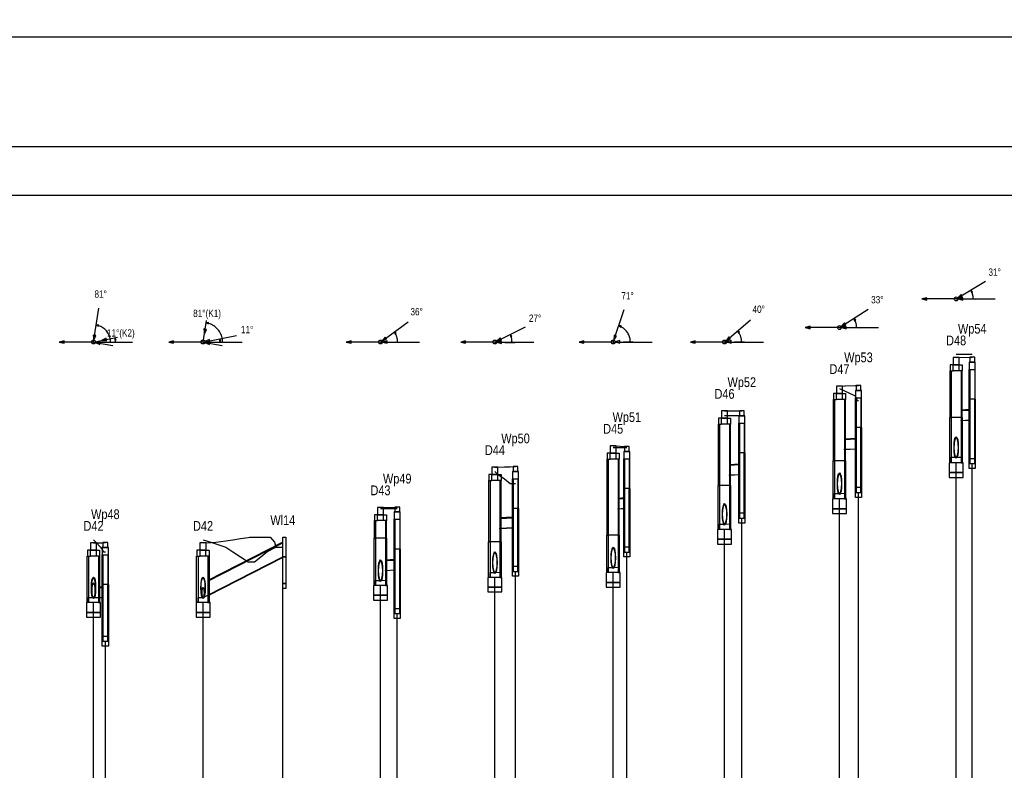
# Model space of a CAD drawing. Header units: metres. Extents: x 0 to 2625, y -705 to 306.
# Tile 12 of 34: x 869 to 1070, y -536 to -382. Entities that reach past the tile are written whole.
import ezdxf
from ezdxf.enums import TextEntityAlignment as Align

# ---------------------------------------------------------------- set-up
doc = ezdxf.new("R2010")
doc.units = ezdxf.units.M
doc.header["$LTSCALE"] = 0.2
doc.layers.get('0').update_dxf_attribs({"color": 250, "linetype": 'CONTINUOUS'})
doc.layers.get('Defpoints').update_dxf_attribs({"linetype": 'CONTINUOUS'})
for name, color, linetype in [('Budynki', 7, 'CONTINUOUS'), ('Liczby', 7, 'CONTINUOUS'), ('Linie_tabeli', 7, 'CONTINUOUS'), ('Odcinki', 7, 'CONTINUOUS'), ('Opis_wl', 7, 'CONTINUOUS'), ('Osie', 7, 'CONTINUOUS'), ('Teren_istn', 3, 'CONTINUOUS'), ('Teren_proj', 2, 'CONTINUOUS'), ('warstwa_nr_0', 8, 'CONTINUOUS'), ('Wezly', 7, 'CONTINUOUS'), ('Wymiary', 7, 'CONTINUOUS')]:
    doc.layers.add(name, color=color, linetype=linetype)
doc.styles.get("Standard").update_dxf_attribs({"font": 'arial.ttf'})
doc.dimstyles.new('ISO-25', dxfattribs={"dimtxt": 2.5, "dimasz": 2.5, "dimexe": 1.25, "dimexo": 0.625, "dimtad": 1, "dimdec": 4, "dimdsep": 46, "dimtxsty": 'Standard', "dimcen": 2.5, "dimadec": 0, "dimazin": 0, "dimtfac": 1, "dimtdec": 4, "dimtmove": 0, "dimatfit": 3, "dimfxl": 1, "dimtolj": 1, "dimtzin": 0, "dimarcsym": 0})

# ---------------------------------------------------------------- blocks, each defined once
blk = doc.blocks.new('*D5')
at = {"color": 0, "lineweight": -2, "transparency": 16777216}
for p, q in [((0, -407.47), (0, -384.31)), ((1468.68, -407.47), (1468.68, -384.31)), ((2.5, -385.56), (1466.18, -385.56))]:
    blk.add_line(p, q, dxfattribs=at)
at = {"color": 0, "transparency": 16777216}
for points in [[(2.5, -385.15), (2.5, -385.98), (0, -385.56)], [(1466.18, -385.15), (1466.18, -385.98), (1468.68, -385.56)]]:
    blk.add_solid(points, dxfattribs=at)
at = {"layer": 'Defpoints', "color": 0, "transparency": 16777216}
for p in [(1468.68, -385.56), (0, -408.09), (1468.68, -408.09)]:
    blk.add_point(p, dxfattribs=at)
at = {"color": 0, "transparency": 16777216, "insert": (734.34, -383.66), "char_height": 2.5, "attachment_point": 5}
blk.add_mtext('\\A1;1468.6752', dxfattribs=at)

msp = doc.modelspace()

# ---------------------------------------------------------------- linework, layer by layer
at = {"layer": 'Budynki'}
for points in [[(923.1391, -488.09378), (923.1391, -492.09378), (922.5391, -492.09378), (922.5391, -488.09378)], [(923.1391, -492.09378), (923.1391, -497.59378), (922.5391, -497.59378), (922.5391, -493.59378), (922.5391, -493.59378), (922.5391, -492.09378)], [(923.1391, -497.59378), (923.1391, -498.59378), (922.5391, -498.59378), (922.5391, -497.59378)]]:
    msp.add_lwpolyline(points, close=True, dxfattribs=at)
at = {"layer": 'Linie_tabeli'}
msp.add_lwpolyline([(30, -695.09378), (1458.6752, -695.09378), (1458.6752, -418.09378), (30, -418.09378)], close=True, dxfattribs=at)
for points in [[(1060.3951, -595.09378), (1060.3951, -472.83488)], [(1063.6895, -595.09378), (1063.6895, -473.01058)], [(1040.3951, -595.09378), (1040.3951, -478.91878)], [(1036.5086, -595.09378), (1036.5086, -480.23818)], [(1016.5086, -595.09378), (1016.5086, -484.18398)], [(1012.9738, -595.09378), (1012.9738, -486.50868)], [(992.9738, -595.09378), (992.9738, -491.10748)], [(970.1816, -595.09378), (970.1816, -495.07158)], [(990.1816, -595.09378), (990.1816, -495.32458)], [(922.5391, -595.09378), (922.5391, -497.59378)], [(965.9618, -595.09378), (965.9618, -496.30008)], [(942.5391, -595.09378), (942.5391, -497.98308)], [(883.7814, -595.09378), (883.7814, -501.47088)], [(906.2052, -595.09378), (906.2052, -501.47088)], [(945.9618, -595.09378), (945.9618, -503.73288)], [(886.2052, -595.09378), (886.2052, -509.39778)]]:
    msp.add_lwpolyline(points, dxfattribs=at)
at = {"layer": 'Odcinki'}
for points in [[(1061.3951, -462.14938), (1063.1895, -462.04088), (1063.1895, -461.94088), (1061.3951, -462.04938)], [(1061.3951, -464.14938), (1063.1895, -464.04088), (1063.1895, -464.14088), (1061.3951, -464.24938)], [(1037.5086, -468.06318), (1039.8951, -467.94378), (1039.8951, -467.84378), (1037.5086, -467.96318)], [(1037.5086, -470.06318), (1039.8951, -469.94378), (1039.8951, -470.04378), (1037.5086, -470.16318)], [(1013.9738, -473.32718), (1016.0086, -473.21218), (1016.0086, -473.11218), (1013.9738, -473.22718)], [(1013.9738, -475.32718), (1016.0086, -475.21218), (1016.0086, -475.31218), (1013.9738, -475.42718)], [(991.1816, -480.23558), (992.4738, -480.14318), (992.4738, -480.04318), (991.1816, -480.13558)], [(991.1816, -482.23558), (992.4738, -482.14318), (992.4738, -482.24318), (991.1816, -482.33558)], [(966.9618, -484.23258), (969.6816, -484.09658), (969.6816, -483.99658), (966.9618, -484.13258)], [(966.9618, -486.23258), (969.6816, -486.09658), (969.6816, -486.19658), (966.9618, -486.33258)], [(907.2052, -497.08258), (922.5391, -489.23018), (922.5391, -489.08698), (907.2052, -496.93938)], [(907.2052, -499.94628), (922.5391, -492.09378), (922.5391, -492.23698), (907.2052, -500.08938)], [(943.5391, -492.87458), (945.4618, -492.76208), (945.4618, -492.66208), (943.5391, -492.77458)], [(943.5391, -494.87458), (945.4618, -494.76208), (945.4618, -494.86208), (943.5391, -494.97458)], [(884.7814, -498.43338), (885.7052, -498.41028), (885.7052, -498.31028), (884.7814, -498.33338)], [(884.7814, -500.43338), (885.7052, -500.41028), (885.7052, -500.51028), (884.7814, -500.53338)]]:
    msp.add_lwpolyline(points, close=True, dxfattribs=at)
at = {"layer": 'Opis_wl'}
for centre, major_axis in [((1060.3951, -469.70988), (0, -2.2)), ((1060.3951, -469.70988), (0, -2)), ((1036.5086, -477.11318), (0, -2.2)), ((1036.5086, -477.11318), (0, -2)), ((1012.9738, -483.38368), (0, -2.2)), ((1012.9738, -483.38368), (0, -2)), ((965.9618, -493.28258), (0, -2.2)), ((965.9618, -493.28258), (0, -2)), ((990.1816, -492.30708), (0, -2.2)), ((990.1816, -492.30708), (0, -2)), ((942.5391, -494.93308), (0, -2.2)), ((942.5391, -494.93308), (0, -2)), ((883.7814, -498.45838), (0, -2.2)), ((883.7814, -498.45838), (0, -2)), ((883.7814, -499.02648), (0, -1.575)), ((883.7814, -499.02648), (0, -1.432)), ((906.2052, -498.45838), (0, -2.2)), ((906.2052, -498.45838), (0, -2)), ((906.2052, -499.45838), (0, -1.1)), ((906.2052, -499.45838), (0, -1))]:
    msp.add_ellipse(centre, major_axis=major_axis, ratio=0.2, dxfattribs=at)
at = {"layer": 'Osie'}
for p, q in [((1060.3951, -439.26678), (1068.3951, -439.26678)), ((1036.5086, -445.13338), (1044.5086, -445.13338)), ((883.7814, -448.09378), (891.7814, -448.09378)), ((906.2052, -448.09378), (914.2052, -448.09378)), ((942.5391, -448.09378), (950.5391, -448.09378)), ((965.9618, -448.09378), (973.9618, -448.09378)), ((990.1816, -448.09378), (998.1816, -448.09378)), ((1012.9738, -448.09378), (1020.9738, -448.09378))]:
    msp.add_line(p, q, dxfattribs=at)
at = {"layer": 'Teren_istn'}
for points in [[(1060.3951, -450.59808), (1063.6895, -450.59808)], [(1036.5086, -457.57928), (1037.5233, -458.09378), (1039.697, -459.09378), (1040.132, -460.09378), (1040.3951, -460.09378)], [(1012.9738, -463.14638), (1016.5086, -463.14638)], [(990.1816, -469.68118), (992.9738, -469.68118)], [(965.9618, -474.60058), (966.4305, -475.09378), (967.9358, -476.09378), (969.0954, -477.09378), (970.1816, -477.09378)], [(942.5391, -482.19938), (945.9618, -482.19938)], [(883.7814, -488.63198), (884.2684, -489.09378), (885.2104, -490.09378), (885.8041, -491.09378), (886.2052, -491.09378)], [(906.2052, -488.63198), (907.8096, -489.09378), (910.897, -490.09378), (912.3127, -491.09378), (913.866, -492.09378), (915.4744, -493.09378), (916.7355, -493.09378), (918.0497, -492.09378), (919.2596, -491.09378), (921.1088, -490.09378), (922.5391, -490.09378)]]:
    msp.add_lwpolyline(points, dxfattribs=at)
at = {"layer": 'Teren_proj'}
for points in [[(1060.3951, -451.26678), (1063.6895, -451.19378)], [(1036.5086, -457.13338), (1037.5233, -457.09918), (1037.6823, -457.09378), (1039.697, -457.01948), (1040.132, -457.00348), (1040.3951, -456.99378)], [(1012.9738, -462.21548), (1016.5086, -462.19378)], [(990.1816, -469.37148), (992.9738, -469.49378)], [(965.9618, -473.73408), (966.4305, -473.71848), (967.9358, -473.66848), (969.0954, -473.62988), (970.1816, -473.59378)], [(942.5391, -481.97358), (945.9618, -481.89378)], [(883.7814, -489.26308), (884.2684, -489.24918), (885.2104, -489.22228), (885.8041, -489.20528), (886.2052, -489.19378)], [(906.2052, -489.26308), (907.8096, -489.16028), (908.8469, -489.09378), (910.897, -488.79488), (912.3127, -488.58848), (913.866, -488.36198), (915.4744, -488.12748), (915.7054, -488.09378), (916.7355, -488.09378), (918.0497, -488.09378), (919.2596, -488.09378), (919.9385, -488.09378), (920.831, -489.09378), (921.1088, -490.09378)]]:
    msp.add_lwpolyline(points, dxfattribs=at)
at = {"layer": 'warstwa_nr_0'}
msp.add_lwpolyline([(0, -705.09378), (1468.6752, -705.09378), (1468.6752, -408.09378), (0, -408.09378)], close=True, dxfattribs=at)
at = {"layer": 'Wezly'}
for p, q in [((1060.9951, -452.76678), (1059.7951, -452.76678)), ((1060.9951, -453.96678), (1059.7951, -453.96678)), ((1037.1086, -458.63338), (1035.9086, -458.63338)), ((1037.1086, -459.83338), (1035.9086, -459.83338)), ((1064.1895, -459.79378), (1063.1895, -459.79378)), ((1061.5151, -463.56678), (1059.2751, -463.56678)), ((1013.5738, -463.71548), (1012.3738, -463.71548)), ((1013.5738, -464.91548), (1012.3738, -464.91548)), ((1040.8951, -465.59378), (1039.8951, -465.59378)), ((990.7816, -470.87148), (989.5816, -470.87148)), ((1017.0086, -470.79378), (1016.0086, -470.79378)), ((990.7816, -472.07148), (989.5816, -472.07148)), ((1037.6286, -472.43338), (1035.3886, -472.43338)), ((966.5618, -475.23408), (965.3618, -475.23408)), ((966.5618, -476.43408), (965.3618, -476.43408)), ((1014.0938, -477.51548), (1011.8538, -477.51548)), ((993.4738, -478.09378), (992.4738, -478.09378)), ((943.1391, -483.47358), (941.9391, -483.47358)), ((970.6816, -482.19378), (969.6816, -482.19378)), ((943.1391, -484.67358), (941.9391, -484.67358)), ((991.3016, -487.67148), (989.0616, -487.67148)), ((943.6591, -488.27358), (941.4191, -488.27358)), ((967.0818, -489.03408), (964.8418, -489.03408)), ((884.3814, -490.76308), (883.1814, -490.76308)), ((906.8052, -490.76308), (905.6052, -490.76308)), ((946.4618, -490.49378), (945.4618, -490.49378)), ((884.3814, -491.96308), (883.1814, -491.96308)), ((906.8052, -491.96308), (905.6052, -491.96308)), ((886.7052, -497.79378), (885.7052, -497.79378))]:
    msp.add_line(p, q, dxfattribs=at)
for points in [[(1059.7711, -452.76678), (1061.0191, -452.76678), (1061.0191, -451.26678), (1059.7711, -451.26678)], [(1063.1895, -452.19378), (1064.1895, -452.19378), (1064.1895, -451.19378), (1063.1895, -451.19378)], [(1059.7951, -452.76678), (1059.1451, -452.76678), (1059.1451, -453.96678), (1059.7951, -453.96678)], [(1060.9951, -452.76678), (1061.6451, -452.76678), (1061.6451, -453.96678), (1060.9951, -453.96678)], [(1063.0645, -453.69378), (1064.3145, -453.69378), (1064.3145, -452.19378), (1063.0645, -452.19378)], [(1059.3951, -463.56678), (1059.1451, -463.56678), (1059.1451, -453.96678), (1059.3951, -453.96678)], [(1061.3951, -463.56678), (1061.6451, -463.56678), (1061.6451, -453.96678), (1061.3951, -453.96678)], [(1063.1895, -459.79378), (1063.0645, -459.79378), (1063.0645, -453.69378), (1063.1895, -453.69378)], [(1064.1895, -459.79378), (1064.3145, -459.79378), (1064.3145, -453.69378), (1064.1895, -453.69378)], [(1035.8846, -458.63338), (1037.1326, -458.63338), (1037.1326, -457.13338), (1035.8846, -457.13338)], [(1039.8951, -457.99378), (1040.8951, -457.99378), (1040.8951, -456.99378), (1039.8951, -456.99378)], [(1035.9086, -458.63338), (1035.2586, -458.63338), (1035.2586, -459.83338), (1035.9086, -459.83338)], [(1037.1086, -458.63338), (1037.7586, -458.63338), (1037.7586, -459.83338), (1037.1086, -459.83338)], [(1039.7701, -459.49378), (1041.0201, -459.49378), (1041.0201, -457.99378), (1039.7701, -457.99378)], [(1039.8951, -465.59378), (1039.7701, -465.59378), (1039.7701, -459.49378), (1039.8951, -459.49378)], [(1040.8951, -465.59378), (1041.0201, -465.59378), (1041.0201, -459.49378), (1040.8951, -459.49378)], [(1035.5086, -472.43338), (1035.2586, -472.43338), (1035.2586, -459.83338), (1035.5086, -459.83338)], [(1037.5086, -472.43338), (1037.7586, -472.43338), (1037.7586, -459.83338), (1037.5086, -459.83338)], [(1063.6895, -473.01058), (1064.1895, -473.01058), (1064.1895, -459.79378), (1064.2312, -459.79378), (1064.3145, -459.79378), (1064.3145, -474.01058), (1063.6895, -474.01058), (1063.6895, -474.01058), (1063.0645, -474.01058), (1063.0645, -459.79378), (1063.1478, -459.79378), (1063.1895, -459.79378), (1063.1895, -473.01058)], [(1012.3498, -463.71548), (1013.5978, -463.71548), (1013.5978, -462.21548), (1012.3498, -462.21548)], [(1015.8836, -464.69378), (1017.1336, -464.69378), (1017.1336, -463.19378), (1015.8836, -463.19378)], [(1016.0086, -463.19378), (1017.0086, -463.19378), (1017.0086, -462.19378), (1016.0086, -462.19378)], [(1059.3951, -472.83488), (1059.0751, -472.83488), (1059.0751, -463.56678), (1059.3951, -463.56678)], [(1061.3951, -472.83488), (1061.7151, -472.83488), (1061.7151, -463.56678), (1061.3951, -463.56678)], [(1012.3738, -463.71548), (1011.7238, -463.71548), (1011.7238, -464.91548), (1012.3738, -464.91548)], [(1011.9738, -477.51548), (1011.7238, -477.51548), (1011.7238, -464.91548), (1011.9738, -464.91548)], [(1013.5738, -463.71548), (1014.2238, -463.71548), (1014.2238, -464.91548), (1013.5738, -464.91548)], [(1013.9738, -477.51548), (1014.2238, -477.51548), (1014.2238, -464.91548), (1013.9738, -464.91548)], [(1016.0086, -470.79378), (1015.8836, -470.79378), (1015.8836, -464.69378), (1016.0086, -464.69378)], [(1017.0086, -470.79378), (1017.1336, -470.79378), (1017.1336, -464.69378), (1017.0086, -464.69378)], [(1040.3951, -478.91878), (1040.8951, -478.91878), (1040.8951, -465.59378), (1040.9368, -465.59378), (1041.0201, -465.59378), (1041.0201, -479.91878), (1040.3951, -479.91878), (1040.3951, -479.91878), (1039.7701, -479.91878), (1039.7701, -465.59378), (1039.8535, -465.59378), (1039.8951, -465.59378), (1039.8951, -478.91878)], [(989.5576, -470.87148), (990.8056, -470.87148), (990.8056, -469.37148), (989.5576, -469.37148)], [(992.4738, -470.49378), (993.4738, -470.49378), (993.4738, -469.49378), (992.4738, -469.49378)], [(989.5816, -470.87148), (988.9316, -470.87148), (988.9316, -472.07148), (989.5816, -472.07148)], [(990.7816, -470.87148), (991.4316, -470.87148), (991.4316, -472.07148), (990.7816, -472.07148)], [(992.3488, -471.99378), (993.5988, -471.99378), (993.5988, -470.49378), (992.3488, -470.49378)], [(1016.5086, -484.18398), (1017.0086, -484.18398), (1017.0086, -470.79378), (1017.0502, -470.79378), (1017.1336, -470.79378), (1017.1336, -485.18398), (1016.5086, -485.18398), (1016.5086, -485.18398), (1015.8836, -485.18398), (1015.8836, -470.79378), (1015.9669, -470.79378), (1016.0086, -470.79378), (1016.0086, -484.18398)], [(1060.3951, -472.83488), (1059.3951, -472.83488), (1059.3951, -471.70988), (1060.3951, -471.70988), (1061.3951, -471.64938), (1061.3951, -472.83488)], [(969.6816, -474.59378), (970.6816, -474.59378), (970.6816, -473.59378), (969.6816, -473.59378)], [(989.1816, -487.67148), (988.9316, -487.67148), (988.9316, -472.07148), (989.1816, -472.07148)], [(991.1816, -487.67148), (991.4316, -487.67148), (991.4316, -472.07148), (991.1816, -472.07148)], [(992.4738, -478.09378), (992.3488, -478.09378), (992.3488, -471.99378), (992.4738, -471.99378)], [(993.4738, -478.09378), (993.5988, -478.09378), (993.5988, -471.99378), (993.4738, -471.99378)], [(1035.5086, -480.23818), (1035.1886, -480.23818), (1035.1886, -472.43338), (1035.5086, -472.43338)], [(1037.5086, -480.23818), (1037.8286, -480.23818), (1037.8286, -472.43338), (1037.5086, -472.43338)], [(1058.9551, -474.83488), (1061.8351, -474.83488), (1061.8351, -472.83488), (1058.9551, -472.83488)], [(1063.1895, -473.01058), (1064.1895, -473.01058), (1064.1895, -472.01058), (1063.1895, -472.01058)], [(965.3618, -475.23408), (964.7118, -475.23408), (964.7118, -476.43408), (965.3618, -476.43408)], [(965.3378, -475.23408), (966.5858, -475.23408), (966.5858, -473.73408), (965.3378, -473.73408)], [(966.5618, -475.23408), (967.2118, -475.23408), (967.2118, -476.43408), (966.5618, -476.43408)], [(969.5566, -476.09378), (970.8066, -476.09378), (970.8066, -474.59378), (969.5566, -474.59378)], [(1058.9551, -475.83488), (1061.8351, -475.83488), (1061.8351, -474.83488), (1058.9551, -474.83488)], [(964.9618, -489.03408), (964.7118, -489.03408), (964.7118, -476.43408), (964.9618, -476.43408)], [(966.9618, -489.03408), (967.2118, -489.03408), (967.2118, -476.43408), (966.9618, -476.43408)], [(969.6816, -482.19378), (969.5566, -482.19378), (969.5566, -476.09378), (969.6816, -476.09378)], [(970.6816, -482.19378), (970.8066, -482.19378), (970.8066, -476.09378), (970.6816, -476.09378)], [(1011.9738, -486.50868), (1011.6538, -486.50868), (1011.6538, -477.51548), (1011.9738, -477.51548)], [(1013.9738, -486.50868), (1014.2938, -486.50868), (1014.2938, -477.51548), (1013.9738, -477.51548)], [(992.9738, -491.10748), (993.4738, -491.10748), (993.4738, -478.09378), (993.5154, -478.09378), (993.5988, -478.09378), (993.5988, -492.10748), (992.9738, -492.10748), (992.9738, -492.10748), (992.3488, -492.10748), (992.3488, -478.09378), (992.4321, -478.09378), (992.4738, -478.09378), (992.4738, -491.10748)], [(1036.5086, -480.23818), (1035.5086, -480.23818), (1035.5086, -479.11318), (1036.5086, -479.11318), (1037.5086, -479.06318), (1037.5086, -480.23818)], [(1039.8951, -478.91878), (1040.8951, -478.91878), (1040.8951, -477.91878), (1039.8951, -477.91878)], [(1035.0686, -482.23818), (1037.9486, -482.23818), (1037.9486, -480.23818), (1035.0686, -480.23818)], [(941.9391, -483.47358), (941.2891, -483.47358), (941.2891, -484.67358), (941.9391, -484.67358)], [(941.9151, -483.47358), (943.1631, -483.47358), (943.1631, -481.97358), (941.9151, -481.97358)], [(943.1391, -483.47358), (943.7891, -483.47358), (943.7891, -484.67358), (943.1391, -484.67358)], [(945.3368, -484.39378), (946.5868, -484.39378), (946.5868, -482.89378), (945.3368, -482.89378)], [(945.4618, -482.89378), (946.4618, -482.89378), (946.4618, -481.89378), (945.4618, -481.89378)], [(970.1816, -495.07158), (970.6816, -495.07158), (970.6816, -482.19378), (970.7233, -482.19378), (970.8066, -482.19378), (970.8066, -496.07158), (970.1816, -496.07158), (970.1816, -496.07158), (969.5566, -496.07158), (969.5566, -482.19378), (969.64, -482.19378), (969.6816, -482.19378), (969.6816, -495.07158)], [(1016.0086, -484.18398), (1017.0086, -484.18398), (1017.0086, -483.18398), (1016.0086, -483.18398)], [(1035.0686, -483.23818), (1037.9486, -483.23818), (1037.9486, -482.23818), (1035.0686, -482.23818)], [(941.5391, -488.27358), (941.2891, -488.27358), (941.2891, -484.67358), (941.5391, -484.67358)], [(943.5391, -488.27358), (943.7891, -488.27358), (943.7891, -484.67358), (943.5391, -484.67358)], [(945.4618, -490.49378), (945.3368, -490.49378), (945.3368, -484.39378), (945.4618, -484.39378)], [(946.4618, -490.49378), (946.5868, -490.49378), (946.5868, -484.39378), (946.4618, -484.39378)], [(1012.9738, -486.50868), (1011.9738, -486.50868), (1011.9738, -485.38368), (1012.9738, -485.38368), (1013.9738, -485.32718), (1013.9738, -486.50868)], [(989.1816, -495.32458), (988.8616, -495.32458), (988.8616, -487.67148), (989.1816, -487.67148)], [(991.1816, -495.32458), (991.5016, -495.32458), (991.5016, -487.67148), (991.1816, -487.67148)], [(1011.5338, -488.50868), (1014.4138, -488.50868), (1014.4138, -486.50868), (1011.5338, -486.50868)], [(883.1574, -490.76308), (884.4054, -490.76308), (884.4054, -489.26308), (883.1574, -489.26308)], [(885.7052, -490.19378), (886.7052, -490.19378), (886.7052, -489.19378), (885.7052, -489.19378)], [(905.5812, -490.76308), (906.8292, -490.76308), (906.8292, -489.26308), (905.5812, -489.26308)], [(941.5391, -497.98308), (941.2191, -497.98308), (941.2191, -488.27358), (941.5391, -488.27358)], [(943.5391, -497.98308), (943.8591, -497.98308), (943.8591, -488.27358), (943.5391, -488.27358)], [(964.9618, -496.30008), (964.6418, -496.30008), (964.6418, -489.03408), (964.9618, -489.03408)], [(966.9618, -496.30008), (967.2818, -496.30008), (967.2818, -489.03408), (966.9618, -489.03408)], [(1011.5338, -489.50868), (1014.4138, -489.50868), (1014.4138, -488.50868), (1011.5338, -488.50868)], [(883.1814, -490.76308), (882.5314, -490.76308), (882.5314, -491.96308), (883.1814, -491.96308)], [(884.3814, -490.76308), (885.0314, -490.76308), (885.0314, -491.96308), (884.3814, -491.96308)], [(885.5802, -491.69378), (886.8302, -491.69378), (886.8302, -490.19378), (885.5802, -490.19378)], [(885.7052, -497.79378), (885.5802, -497.79378), (885.5802, -491.69378), (885.7052, -491.69378)], [(886.7052, -497.79378), (886.8302, -497.79378), (886.8302, -491.69378), (886.7052, -491.69378)], [(905.6052, -490.76308), (904.9552, -490.76308), (904.9552, -491.96308), (905.6052, -491.96308)], [(906.8052, -490.76308), (907.4552, -490.76308), (907.4552, -491.96308), (906.8052, -491.96308)], [(945.9618, -503.73288), (946.4618, -503.73288), (946.4618, -490.49378), (946.5035, -490.49378), (946.5868, -490.49378), (946.5868, -504.73288), (945.9618, -504.73288), (945.9618, -504.73288), (945.3368, -504.73288), (945.3368, -490.49378), (945.4201, -490.49378), (945.4618, -490.49378), (945.4618, -503.73288)], [(992.4738, -491.10748), (993.4738, -491.10748), (993.4738, -490.10748), (992.4738, -490.10748)], [(882.7814, -501.47088), (882.4614, -501.47088), (882.4614, -491.96308), (882.7814, -491.96308)], [(884.7814, -501.47088), (885.1014, -501.47088), (885.1014, -491.96308), (884.7814, -491.96308)], [(905.2052, -501.47088), (904.8852, -501.47088), (904.8852, -491.96308), (905.2052, -491.96308)], [(907.2052, -501.47088), (907.5252, -501.47088), (907.5252, -491.96308), (907.2052, -491.96308)], [(965.9618, -496.30008), (964.9618, -496.30008), (964.9618, -495.28258), (965.9618, -495.28258), (966.9618, -495.23258), (966.9618, -496.30008)], [(969.6816, -495.07158), (970.6816, -495.07158), (970.6816, -494.07158), (969.6816, -494.07158)], [(988.7416, -497.32458), (991.6216, -497.32458), (991.6216, -495.32458), (988.7416, -495.32458)], [(990.1816, -495.32458), (989.1816, -495.32458), (989.1816, -494.30708), (990.1816, -494.30708), (991.1816, -494.23558), (991.1816, -495.32458)], [(886.2052, -509.39778), (886.7052, -509.39778), (886.7052, -497.79378), (886.7469, -497.79378), (886.8302, -497.79378), (886.8302, -510.39778), (886.2052, -510.39778), (886.2052, -510.39778), (885.5802, -510.39778), (885.5802, -497.79378), (885.6635, -497.79378), (885.7052, -497.79378), (885.7052, -509.39778)], [(942.5391, -497.98308), (941.5391, -497.98308), (941.5391, -496.93308), (942.5391, -496.93308), (943.5391, -496.87458), (943.5391, -497.98308)], [(964.5218, -498.30008), (967.4018, -498.30008), (967.4018, -496.30008), (964.5218, -496.30008)], [(988.7416, -498.32458), (991.6216, -498.32458), (991.6216, -497.32458), (988.7416, -497.32458)], [(941.0991, -499.98308), (943.9791, -499.98308), (943.9791, -497.98308), (941.0991, -497.98308)], [(964.5218, -499.30008), (967.4018, -499.30008), (967.4018, -498.30008), (964.5218, -498.30008)], [(882.3414, -503.47088), (885.2214, -503.47088), (885.2214, -501.47088), (882.3414, -501.47088)], [(883.7814, -501.47088), (882.7814, -501.47088), (882.7814, -500.45838), (883.7814, -500.45838), (884.7814, -500.43338), (884.7814, -501.47088)], [(904.7652, -503.47088), (907.6452, -503.47088), (907.6452, -501.47088), (904.7652, -501.47088)], [(906.2052, -501.47088), (905.2052, -501.47088), (905.2052, -500.45838), (906.2052, -500.45838), (907.2052, -499.94628), (907.2052, -501.47088)], [(941.0991, -500.98308), (943.9791, -500.98308), (943.9791, -499.98308), (941.0991, -499.98308)], [(882.3414, -504.47088), (885.2214, -504.47088), (885.2214, -503.47088), (882.3414, -503.47088)], [(904.7652, -504.47088), (907.6452, -504.47088), (907.6452, -503.47088), (904.7652, -503.47088)], [(945.4618, -503.73288), (946.4618, -503.73288), (946.4618, -502.73288), (945.4618, -502.73288)], [(885.7052, -509.39778), (886.7052, -509.39778), (886.7052, -508.39778), (885.7052, -508.39778)]]:
    msp.add_lwpolyline(points, close=True, dxfattribs=at)
at = {"layer": 'Wymiary'}
for p, q in [((1060.3951, -439.26678), (1066.392, -435.65598)), ((1060.3951, -439.26678), (1053.3951, -439.26678)), ((1060.3951, -439.26678), (1064.3947, -439.32518)), ((883.7814, -448.09378), (884.8957, -441.18308)), ((990.1816, -448.09378), (992.4144, -441.45938)), ((1036.5086, -445.13338), (1042.4027, -441.35718)), ((906.2052, -448.09378), (906.9215, -443.65118)), ((942.5391, -448.09378), (948.1695, -443.93468)), ((965.9618, -448.09378), (972.2163, -444.95028)), ((1012.9738, -448.09378), (1018.2968, -443.54778)), ((1036.5086, -445.13338), (1029.5086, -445.13338)), ((1036.5086, -445.13338), (1040.5082, -445.19048)), ((883.7814, -448.09378), (888.6852, -447.11778)), ((906.2052, -448.09378), (913.0705, -446.72738)), ((883.7814, -448.09378), (876.7814, -448.09378)), ((883.7814, -448.09378), (887.72, -448.79218)), ((906.2052, -448.09378), (899.2052, -448.09378)), ((906.2052, -448.09378), (910.1438, -448.79218)), ((942.5391, -448.09378), (935.5391, -448.09378)), ((942.5391, -448.09378), (946.5391, -448.10588)), ((965.9618, -448.09378), (958.9618, -448.09378)), ((965.9618, -448.09378), (969.9577, -448.27548)), ((990.1816, -448.09378), (983.1816, -448.09378)), ((990.1816, -448.09378), (994.1791, -447.95178)), ((1012.9738, -448.09378), (1005.9738, -448.09378)), ((1012.9738, -448.09378), (1016.9719, -447.96948))]:
    msp.add_line(p, q, dxfattribs=at)
for points in [[(1053.3951, -439.26678), (1054.361, -439.52558), (1054.361, -439.00798)], [(1060.7378, -439.06048), (1061.6988, -438.78388), (1061.4318, -438.34048)], [(1060.7951, -439.27258), (1061.7571, -439.54548), (1061.7647, -439.02798)], [(1063.3935, -437.46138), (1063.5318, -437.94188), (1063.7535, -437.80838)], [(1039.4556, -443.24528), (1039.6072, -443.72178), (1039.8251, -443.58208)], [(884.3386, -444.63838), (884.7948, -444.84308), (884.836, -444.58758)], [(906.4758, -446.41548), (906.8851, -445.50308), (906.3741, -445.42068)], [(906.8419, -444.14478), (907.2981, -444.34938), (907.3393, -444.09388)], [(991.298, -444.77658), (991.7144, -445.05328), (991.797, -444.80798)], [(1029.5086, -445.13338), (1030.4745, -445.39218), (1030.4745, -444.87458)], [(1036.8454, -444.91758), (1037.7983, -444.61448), (1037.5191, -444.17858)], [(1036.9086, -445.13908), (1037.8707, -445.41168), (1037.8781, -444.89408)], [(883.8451, -447.69888), (884.2544, -446.78648), (883.7433, -446.70408)], [(885.4487, -447.76198), (886.4466, -447.82728), (886.3455, -447.31958)], [(888.1948, -447.21538), (888.1622, -447.71428), (888.416, -447.66378)], [(909.6379, -447.41058), (909.6052, -447.90948), (909.8591, -447.85898)], [(942.8608, -447.85608), (943.7916, -447.49038), (943.484, -447.07398)], [(945.3543, -446.01418), (945.5372, -446.47958), (945.7454, -446.32578)], [(966.3192, -447.91418), (967.2985, -447.71168), (967.066, -447.24908)], [(969.089, -446.52198), (969.1903, -447.01168), (969.4215, -446.89548)], [(990.3092, -447.71468), (990.8626, -446.88178), (990.372, -446.71668)], [(1013.278, -447.83398), (1014.1806, -447.40348), (1013.8444, -447.00988)], [(1015.6353, -445.82078), (1015.8505, -446.27208), (1016.0473, -446.10398)], [(876.7814, -448.09378), (877.7473, -448.35258), (877.7473, -447.83498)], [(884.1753, -448.16358), (885.0812, -448.58708), (885.1715, -448.07738)], [(899.2052, -448.09378), (900.1711, -448.35258), (900.1711, -447.83498)], [(906.5975, -448.01568), (907.5954, -448.08098), (907.4943, -447.57328)], [(906.5991, -448.16358), (907.505, -448.58708), (907.5953, -448.07738)], [(935.5391, -448.09378), (936.505, -448.35258), (936.505, -447.83498)], [(942.9391, -448.09498), (943.9042, -448.35678), (943.9058, -447.83908)], [(958.9618, -448.09378), (959.9277, -448.35258), (959.9277, -447.83498)], [(966.3614, -448.11198), (967.3146, -448.41438), (967.3381, -447.89728)], [(983.1816, -448.09378), (984.1475, -448.35258), (984.1475, -447.83498)], [(990.5813, -448.07958), (991.5559, -448.30398), (991.5375, -447.78658)], [(1005.9738, -448.09378), (1006.9397, -448.35258), (1006.9397, -447.83498)], [(1013.3736, -448.08138), (1014.3471, -448.31008), (1014.331, -447.79268)]]:
    msp.add_lwpolyline(points, close=True, dxfattribs=at)
for points in [[(1063.8951, -439.26678), (1063.8938, -439.17198), (1063.89, -439.07718), (1063.8835, -438.98258), (1063.8746, -438.88818), (1063.863, -438.79398), (1063.8489, -438.70018), (1063.8323, -438.60688), (1063.8132, -438.51398), (1063.7915, -438.42158), (1063.7674, -438.32988), (1063.7408, -438.23888), (1063.7117, -438.14858), (1063.6802, -438.05918), (1063.6462, -437.97058), (1063.6099, -437.88298), (1063.5712, -437.79638), (1063.5302, -437.71088), (1063.4869, -437.62648), (1063.4413, -437.54328), (1063.3935, -437.46138)], [(1040.0086, -445.13338), (1040.0072, -445.03368), (1040.0029, -444.93408), (1039.9958, -444.83458), (1039.9859, -444.73538), (1039.9731, -444.63648), (1039.9576, -444.53798), (1039.9392, -444.43998), (1039.9181, -444.34258), (1039.8942, -444.24578), (1039.8675, -444.14968), (1039.8381, -444.05438), (1039.806, -443.95998), (1039.7713, -443.86658), (1039.7339, -443.77408), (1039.6938, -443.68278), (1039.6512, -443.59268), (1039.6061, -443.50378), (1039.5584, -443.41618), (1039.5082, -443.32998), (1039.4556, -443.24528)], [(887.2814, -448.09378), (887.2727, -447.84708), (887.2466, -447.60158), (887.2033, -447.35858), (887.143, -447.11918), (887.0659, -446.88468), (886.9725, -446.65618), (886.8632, -446.43478), (886.7386, -446.22168), (886.5993, -446.01788), (886.446, -445.82438), (886.2794, -445.64228), (886.1004, -445.47228), (885.9098, -445.31528), (885.7087, -445.17218), (885.498, -445.04358), (885.2787, -444.93018), (885.052, -444.83258), (884.8189, -444.75108), (884.5807, -444.68628), (884.3386, -444.63838)], [(910.2052, -448.09378), (910.1953, -447.81178), (910.1655, -447.53128), (910.116, -447.25348), (910.047, -446.97998), (909.9589, -446.71188), (909.8522, -446.45078), (909.7273, -446.19778), (909.5849, -445.95428), (909.4257, -445.72138), (909.2504, -445.50018), (909.0601, -445.29198), (908.8555, -445.09778), (908.6377, -444.91838), (908.4078, -444.75488), (908.167, -444.60788), (907.9164, -444.47828), (907.6573, -444.36668), (907.3909, -444.27358), (907.1187, -444.19948), (906.8419, -444.14478)], [(993.6816, -448.09378), (993.6748, -447.87588), (993.6545, -447.65878), (993.6206, -447.44338), (993.5735, -447.23048), (993.5131, -447.02098), (993.4399, -446.81558), (993.3539, -446.61518), (993.2557, -446.42048), (993.1456, -446.23238), (993.0239, -446.05138), (992.8912, -445.87838), (992.748, -445.71398), (992.5948, -445.55878), (992.4323, -445.41338), (992.261, -445.27848), (992.0817, -445.15448), (991.895, -445.04188), (991.7016, -444.94108), (991.5024, -444.85258), (991.298, -444.77658)], [(888.2814, -448.09378), (888.2805, -448.00538), (888.2779, -447.91698), (888.2736, -447.82868), (888.2675, -447.74048), (888.2597, -447.65248), (888.2502, -447.56458), (888.2389, -447.47688), (888.2259, -447.38948), (888.2112, -447.30228), (888.1948, -447.21538)], [(909.7052, -448.09378), (909.7045, -448.02498), (909.7025, -447.95628), (909.6991, -447.88758), (909.6944, -447.81898), (909.6883, -447.75058), (909.6809, -447.68218), (909.6722, -447.61398), (909.6621, -447.54598), (909.6506, -447.47818), (909.6379, -447.41058)], [(946.0391, -448.09378), (946.0373, -447.98248), (946.032, -447.87128), (946.0232, -447.76028), (946.0108, -447.64958), (945.9949, -447.53948), (945.9755, -447.42978), (945.9527, -447.32088), (945.9264, -447.21268), (945.8966, -447.10538), (945.8635, -446.99908), (945.827, -446.89388), (945.7872, -446.78998), (945.7441, -446.68728), (945.6977, -446.58608), (945.6482, -446.48638), (945.5955, -446.38828), (945.5397, -446.29198), (945.4808, -446.19738), (945.419, -446.10478), (945.3543, -446.01418)], [(969.4618, -448.09378), (969.458, -447.93088), (969.4466, -447.76828), (969.4277, -447.60638), (969.4012, -447.44548), (969.3673, -447.28608), (969.326, -447.12838), (969.2774, -446.97288), (969.2217, -446.81968), (969.1588, -446.66928), (969.089, -446.52198)], [(1016.4738, -448.09378), (1016.4716, -447.97008), (1016.4651, -447.84658), (1016.4541, -447.72338), (1016.4389, -447.60068), (1016.4193, -447.47848), (1016.3954, -447.35718), (1016.3672, -447.23668), (1016.3348, -447.11738), (1016.2982, -446.99918), (1016.2575, -446.88238), (1016.2126, -446.76718), (1016.1637, -446.65358), (1016.1109, -446.54168), (1016.0541, -446.43188), (1015.9934, -446.32408), (1015.929, -446.21848), (1015.8609, -446.11518), (1015.7892, -446.01438), (1015.7139, -445.91628), (1015.6353, -445.82078)]]:
    msp.add_lwpolyline(points, dxfattribs=at)
for centre in [(1060.3951, -439.26678), (1036.5086, -445.13338), (883.7814, -448.09378), (906.2052, -448.09378), (942.5391, -448.09378), (965.9618, -448.09378), (990.1816, -448.09378), (1012.9738, -448.09378)]:
    msp.add_circle(centre, 0.4, dxfattribs=at)

# ---------------------------------------------------------------- texts
at = {"layer": 'Liczby', "width": 0.8}
for s, height, p in [('31%%D', 1.5, (1068.2767, -434.52118)), ('81%%D', 1.5, (885.2459, -439.01108)), ('71%%D', 1.5, (993.1161, -439.37438)), ('33%%D', 1.5, (1044.2551, -440.17038)), ('81%%D(K1)', 1.5, (907.033, -442.96008)), ('36%%D', 1.5, (949.9391, -442.62748)), ('40%%D', 1.5, (1019.9697, -442.11908)), ('27%%D', 1.5, (974.1819, -443.96228)), ('11%%D(K2)', 1.5, (889.3718, -446.98118)), ('11%%D', 1.5, (915.2282, -446.29798)), ('Wp54', 2, (1063.6895, -446.36678)), ('D48', 2, (1060.3951, -448.76678)), ('Wp53', 2, (1040.3951, -452.23338)), ('D47', 2, (1036.5086, -454.63338)), ('Wp52', 2, (1016.5086, -457.31548)), ('D46', 2, (1012.9738, -459.71548)), ('Wp51', 2, (992.9738, -464.47148)), ('D45', 2, (990.1816, -466.87148)), ('Wp50', 2, (970.1816, -468.83408)), ('D44', 2, (965.9618, -471.23408)), ('Wp49', 2, (945.9618, -477.07358)), ('D43', 2, (942.5391, -479.47358)), ('Wp48', 2, (886.2052, -484.36308)), ('Wl14', 2, (922.5391, -485.59378)), ('D42', 2, (883.7814, -486.76308)), ('D42', 2, (906.2052, -486.76308))]:
    msp.add_text(s, height=height, dxfattribs=at).set_placement(p, align=Align.CENTER)

# ---------------------------------------------------------------- dimensions: what is measured, and where the dimension line sits
dim = msp.add_linear_dim(base=(1468.6752, -385.56269), p1=(0, -408.09378), p2=(1468.6752, -408.09378), dimstyle='ISO-25')
dim.commit()
dim.dimension.update_dxf_attribs({"geometry": '*D5', "text_midpoint": (734.3376, -383.66126)})

doc.saveas('drawing.dxf')
